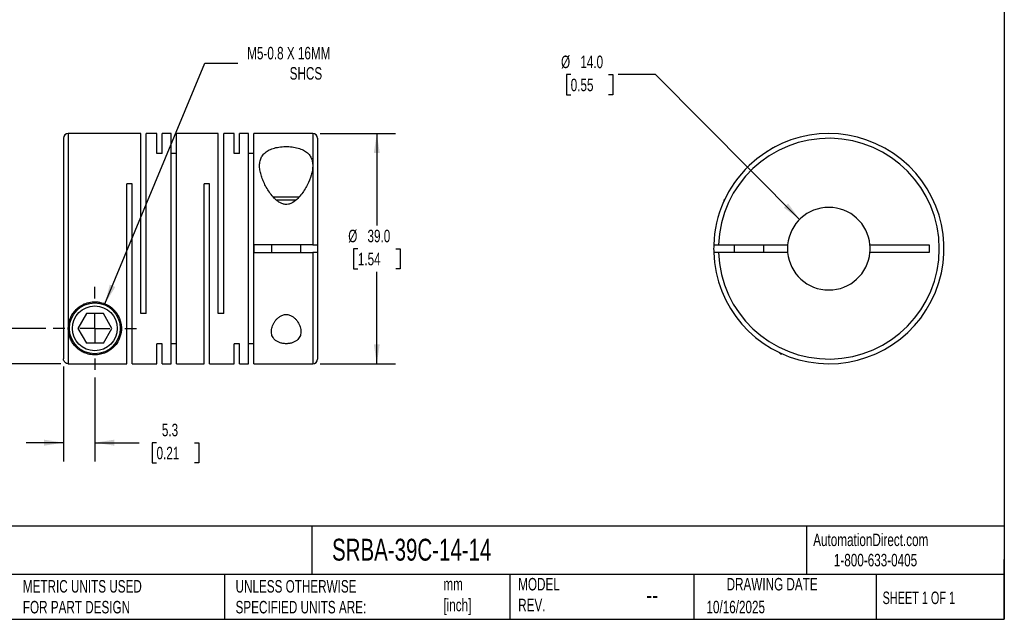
# Model space of a CAD drawing. Header units: millimetres. Extents: x 6 to 273, y 6 to 210.
# Tile 2 of 3: x 106 to 273, y 6 to 108. Entities that reach past the tile are written whole.
import ezdxf

# ---------------------------------------------------------------- set-up
doc = ezdxf.new("R2010")
doc.units = ezdxf.units.MM
doc.linetypes.add('SLD-Center', pattern=[19.05, 15.24, -1.27, 1.27, -1.27])
doc.linetypes.add('SLD-Solid', pattern=[0])
doc.layers.add('CENTER', color=40, linetype='SLD-Center')
doc.layers.add('DIMENSIONS', color=140, linetype='SLD-Solid', lineweight=25)
doc.layers.add('TEXT', color=140, linetype='SLD-Solid', lineweight=25)
doc.styles.add('SLDTEXTSTYLE0', font='TXT', dxfattribs={"width": 0.7})
doc.styles.add('SLDTEXTSTYLE1', font='TXT', dxfattribs={"width": 0.65})
doc.dimstyles.new('SLDDIMSTYLE0', dxfattribs={"dimtxt": 2.158008, "dimasz": 3.302, "dimexe": 0, "dimexo": 0.0625, "dimgap": 0.539502, "dimtad": 0, "dimtih": 1, "dimtoh": 1, "dimdec": 1, "dimrnd": 1e-09, "dimzin": 12, "dimdsep": 46, "dimtxsty": 'SLDTEXTSTYLE0', "dimsah": 1, "dimcen": 0.09, "dimadec": 0, "dimazin": 3, "dimtfac": 1, "dimtdec": 1, "dimtmove": 0, "dimatfit": 0, "dimfxl": 0, "dimfrac": 2, "dimtolj": 1, "dimtzin": 12, "dimarcsym": 0})
doc.dimstyles.new('SLDDIMSTYLE1', dxfattribs={"dimtxt": 2.158008, "dimasz": 3.302, "dimexe": 0, "dimexo": 0.0625, "dimgap": 0.539502, "dimtad": 0, "dimtih": 1, "dimtoh": 1, "dimdec": 1, "dimrnd": 1e-09, "dimzin": 4, "dimdsep": 46, "dimtxsty": 'SLDTEXTSTYLE0', "dimsah": 1, "dimcen": 0.09, "dimadec": 0, "dimazin": 1, "dimtfac": 1, "dimtdec": 1, "dimtmove": 0, "dimatfit": 0, "dimfxl": 0, "dimfrac": 2, "dimtolj": 1, "dimtzin": 12, "dimarcsym": 0})
doc.dimstyles.new('SLDDIMSTYLE2', dxfattribs={"dimtxt": 2.158008, "dimasz": 3.302, "dimexe": 0, "dimexo": 0.0625, "dimgap": 0.539502, "dimtad": 0, "dimtih": 1, "dimtoh": 1, "dimdec": 1, "dimrnd": 1e-09, "dimzin": 4, "dimdsep": 46, "dimtxsty": 'SLDTEXTSTYLE0', "dimsah": 1, "dimcen": 0.09, "dimadec": 0, "dimazin": 1, "dimtfac": 1, "dimtdec": 1, "dimtofl": 0, "dimtmove": 0, "dimatfit": 3, "dimfxl": 0, "dimfrac": 2, "dimtolj": 1, "dimtzin": 12, "dimarcsym": 0})
doc.dimstyles.new('SLDDIMSTYLE3', dxfattribs={"dimtxt": 2.158008, "dimasz": 3.302, "dimexe": 0, "dimexo": 0.0625, "dimgap": 0.539502, "dimtad": 0, "dimtih": 1, "dimtoh": 1, "dimdec": 1, "dimrnd": 1e-09, "dimzin": 12, "dimdsep": 46, "dimtxsty": 'SLDTEXTSTYLE0', "dimsah": 1, "dimcen": 0, "dimadec": 0, "dimazin": 3, "dimtfac": 1, "dimtdec": 1, "dimtofl": 0, "dimtmove": 0, "dimatfit": 3, "dimfxl": 0, "dimfrac": 2, "dimtolj": 1, "dimtzin": 12, "dimarcsym": 0})
doc.dimstyles.new('SLDDIMSTYLE4', dxfattribs={"dimtxt": 2.158008, "dimasz": 3.302, "dimexe": 0, "dimexo": 0.0625, "dimgap": 0.539502, "dimtad": 0, "dimtih": 1, "dimtoh": 1, "dimdec": 1, "dimrnd": 1e-09, "dimzin": 4, "dimdsep": 46, "dimtxsty": 'SLDTEXTSTYLE0', "dimsah": 1, "dimcen": 0, "dimadec": 0, "dimazin": 1, "dimtfac": 1, "dimtdec": 1, "dimtofl": 0, "dimtmove": 0, "dimatfit": 3, "dimfxl": 0, "dimfrac": 2, "dimtolj": 1, "dimtzin": 12, "dimarcsym": 0})

# ---------------------------------------------------------------- blocks, each defined once
blk = doc.blocks.new('_D')
at = {"layer": 'DIMENSIONS'}
for p, q in [((113.74, 49.19), (113.74, 33.11)), ((119.04, 47.34), (119.04, 33.11)), ((113.74, 36.28), (107.39, 36.28)), ((119.04, 36.28), (126.56, 36.28)), ((129.49, 36.28), (128.76, 36.28)), ((128.76, 36.28), (128.76, 32.85)), ((135.9, 36.28), (136.63, 36.28)), ((136.63, 36.28), (136.63, 32.85)), ((128.76, 32.85), (129.49, 32.85)), ((136.63, 32.85), (135.9, 32.85))]:
    blk.add_line(p, q, dxfattribs=at)
for points in [[(113.74, 36.28), (110.44, 36.79), (110.44, 35.77)], [(119.04, 36.28), (122.34, 35.77), (122.34, 36.79)]]:
    blk.add_solid(points, dxfattribs=at)
at = {"layer": 'DIMENSIONS', "char_height": 2.117, "attachment_point": 1, "style": 'SLDTEXTSTYLE0'}
for s, insert in [('5.3', (130.39, 39.49)), ('0.21', (129.49, 35.58))]:
    blk.add_mtext(s, dxfattribs=dict(at, insert=insert))
blk = doc.blocks.new('_D_1')
at = {"layer": 'DIMENSIONS'}
for p, q in [((84.65, 65.39), (83.92, 65.39)), ((83.92, 65.39), (83.92, 61.96)), ((91.06, 65.39), (91.78, 65.39)), ((91.78, 65.39), (91.78, 61.96)), ((94.95, 65.39), (101.3, 65.39)), ((101.3, 65.39), (101.3, 55.65)), ((83.92, 61.96), (84.65, 61.96)), ((91.78, 61.96), (91.06, 61.96)), ((110.73, 55.65), (98.13, 55.65)), ((113.27, 49.66), (98.13, 49.66)), ((101.3, 49.66), (101.3, 43.31))]:
    blk.add_line(p, q, dxfattribs=at)
for points in [[(101.3, 55.65), (101.81, 58.95), (100.79, 58.95)], [(101.3, 49.66), (100.79, 46.36), (101.81, 46.36)]]:
    blk.add_solid(points, dxfattribs=at)
at = {"layer": 'DIMENSIONS', "char_height": 2.117, "attachment_point": 1, "style": 'SLDTEXTSTYLE0'}
for s, insert in [('6.0', (85.54, 68.6)), ('0.24', (84.65, 64.69))]:
    blk.add_mtext(s, dxfattribs=dict(at, insert=insert))
blk = doc.blocks.new('_D_2')
at = {"layer": 'DIMENSIONS'}
for p, q in [((157.21, 88.65), (169.96, 88.65)), ((166.79, 88.65), (166.79, 73.06)), ((163.58, 69.15), (162.85, 69.15)), ((162.85, 69.15), (162.85, 65.72)), ((169.99, 69.15), (170.72, 69.15)), ((170.72, 69.15), (170.72, 65.72)), ((162.85, 65.72), (163.58, 65.72)), ((166.79, 49.65), (166.79, 65.24)), ((170.72, 65.72), (169.99, 65.72)), ((157.21, 49.65), (169.96, 49.65))]:
    blk.add_line(p, q, dxfattribs=at)
for points in [[(166.79, 88.65), (166.28, 85.35), (167.29, 85.35)], [(166.79, 49.65), (167.29, 52.95), (166.28, 52.95)]]:
    blk.add_solid(points, dxfattribs=at)
at = {"layer": 'DIMENSIONS', "char_height": 2.117, "attachment_point": 1, "style": 'SLDTEXTSTYLE0'}
for s, insert in [('%%c', (161.95, 72.36)), ('39.0', (165.21, 72.36)), ('1.54', (163.58, 68.45))]:
    blk.add_mtext(s, dxfattribs=dict(at, insert=insert))
blk = doc.blocks.new('_D_3')
at = {"layer": 'DIMENSIONS'}
for p, q in [((120.76, 59.81), (137.69, 100.61)), ((137.69, 100.61), (143.25, 100.61))]:
    blk.add_line(p, q, dxfattribs=at)
blk.add_solid([(120.76, 59.81), (122.5, 62.66), (121.56, 63.05)], dxfattribs=at)
at = {"layer": 'DIMENSIONS', "attachment_point": 1, "style": 'SLDTEXTSTYLE0'}
for s, insert, char_height in [('M5-0.8 X 16MM', (144.84, 103.34), 2.1167), ('SHCS', (152.03, 99.91), 2.117)]:
    blk.add_mtext(s, dxfattribs=dict(at, insert=insert, char_height=char_height))
blk = doc.blocks.new('SW_CENTERMARKSYMBOL_0')
at = {"layer": 'CENTER', "color": 0}
for p, q in [((0, 5.08), (0, 7.04)), ((0, 0), (0, 2.54)), ((-5.08, 0), (-7.04, 0)), ((0, 0), (-2.54, 0)), ((0, 0), (0, -2.54)), ((0, 0), (2.54, 0)), ((5.08, 0), (7.04, 0)), ((0, -5.08), (0, -7.04))]:
    blk.add_line(p, q, dxfattribs=at)
blk = doc.blocks.new('_D_4')
at = {"layer": 'DIMENSIONS'}
for p, q in [((199.62, 98.65), (198.89, 98.65)), ((198.89, 98.65), (198.89, 95.22)), ((206.03, 98.65), (206.75, 98.65)), ((206.75, 98.65), (206.75, 95.22)), ((214.01, 98.65), (207.66, 98.65)), ((238.39, 74.12), (214.01, 98.65)), ((198.89, 95.22), (199.62, 95.22)), ((206.75, 95.22), (206.03, 95.22))]:
    blk.add_line(p, q, dxfattribs=at)
blk.add_solid([(238.39, 74.12), (236.43, 76.82), (235.71, 76.1)], dxfattribs=at)
at = {"layer": 'DIMENSIONS', "char_height": 2.117, "attachment_point": 1, "style": 'SLDTEXTSTYLE0'}
for s, insert in [('%%c', (197.99, 101.86)), ('14.0', (201.25, 101.86)), ('0.55', (199.62, 97.95))]:
    blk.add_mtext(s, dxfattribs=dict(at, insert=insert))

msp = doc.modelspace()

# ---------------------------------------------------------------- linework, layer by layer
for p, q in [((126.84, 88.65), (114.54, 88.65)), ((114.54, 88.65), (114.54, 55.65)), ((126.84, 58.15), (126.84, 88.65)), ((129.54, 88.65), (127.76, 88.65)), ((127.76, 58.15), (127.76, 88.65)), ((129.54, 85.25), (129.54, 88.65)), ((131.94, 88.65), (130.46, 88.65)), ((130.46, 85.25), (130.46, 88.65)), ((131.94, 49.65), (131.94, 88.65)), ((139.94, 88.65), (132.86, 88.65)), ((132.86, 49.65), (132.86, 88.65)), ((139.94, 58.15), (139.94, 88.65)), ((142.64, 88.65), (140.86, 88.65)), ((140.86, 58.15), (140.86, 88.65)), ((142.64, 85.25), (142.64, 88.65)), ((145.04, 88.65), (143.56, 88.65)), ((143.56, 85.25), (143.56, 88.65)), ((145.04, 49.65), (145.04, 88.65)), ((155.94, 88.65), (145.96, 88.65)), ((145.96, 49.65), (145.96, 88.65)), ((155.94, 88.65), (155.94, 83.22)), ((113.74, 87.85), (113.74, 50.46)), ((156.74, 87.85), (156.74, 69.8)), ((130.46, 85.25), (129.54, 85.25)), ((132.86, 85.25), (131.94, 85.25)), ((143.56, 85.25), (142.64, 85.25)), ((145.96, 85.25), (145.04, 85.25)), ((155.94, 83.22), (155.94, 69.8)), ((229.86, 83.25), (229.75, 83.14)), ((125.36, 80.15), (124.44, 80.15)), ((124.44, 49.66), (124.44, 80.15)), ((125.36, 49.65), (125.36, 80.15)), ((138.46, 80.15), (137.54, 80.15)), ((137.54, 49.65), (137.54, 80.15)), ((138.46, 49.65), (138.46, 80.15)), ((151.44, 77.85), (149.29, 77.85)), ((151.44, 77.35), (149.82, 77.35)), ((153.6, 77.85), (151.44, 77.85)), ((153.07, 77.35), (151.44, 77.35)), ((225.73, 77.56), (225.53, 77.35)), ((225.53, 77.35), (225.53, 77.11)), ((225.64, 77.35), (225.53, 77.35)), ((146.04, 68.5), (146.04, 69.8)), ((155.94, 69.8), (146.04, 69.8)), ((146.04, 68.5), (155.94, 68.5)), ((148.94, 69.8), (148.94, 68.5)), ((153.94, 68.5), (153.94, 69.8)), ((155.94, 68.5), (155.94, 49.65)), ((156.74, 69.8), (156.74, 68.5)), ((156.74, 68.5), (156.74, 50.45)), ((224.64, 69.8), (236.36, 69.8)), ((236.36, 68.5), (224.64, 68.5)), ((227.33, 69.8), (227.33, 68.5)), ((232.33, 68.5), (232.33, 69.8)), ((250.3, 69.8), (260.33, 69.8)), ((260.33, 68.5), (250.3, 68.5)), ((260.33, 69.8), (260.33, 68.5)), ((117.6, 58.15), (116.15, 55.65)), ((120.48, 58.15), (117.6, 58.15)), ((121.93, 55.65), (120.48, 58.15)), ((127.76, 58.15), (126.84, 58.15)), ((140.86, 58.15), (139.94, 58.15)), ((114.54, 55.65), (114.54, 49.66)), ((116.15, 55.65), (117.6, 53.15)), ((120.48, 53.15), (121.93, 55.65)), ((120.48, 53.15), (117.6, 53.15)), ((130.46, 53.05), (129.54, 53.05)), ((129.54, 49.65), (129.54, 53.05)), ((130.46, 49.65), (130.46, 53.05)), ((132.86, 53.05), (131.94, 53.05)), ((143.56, 53.05), (142.64, 53.05)), ((142.64, 49.65), (142.64, 53.05)), ((143.56, 49.65), (143.56, 53.05)), ((145.96, 53.05), (145.04, 53.05)), ((234.92, 51.56), (235.13, 51.35)), ((235.13, 51.46), (235.13, 51.35)), ((235.13, 51.35), (235.37, 51.35)), ((114.54, 49.66), (124.44, 49.66)), ((125.36, 49.65), (129.54, 49.65)), ((130.46, 49.65), (131.94, 49.65)), ((132.86, 49.65), (137.54, 49.65)), ((138.46, 49.65), (142.64, 49.65)), ((143.56, 49.65), (145.04, 49.65)), ((145.96, 49.65), (155.94, 49.65))]:
    msp.add_line(p, q)
for radius in [4.3, 3.8]:
    msp.add_circle((119.04, 55.65), radius)
for centre, radius, start, end in [((114.54, 87.85), 0.8, 90, 180), ((155.94, 87.85), 0.8, 0, 90), ((243.33, 69.15), 19.5, 181.9102, 133.8131), ((243.33, 69.15), 18.7, 181.992, 178.008), ((243.33, 69.15), 19.5, 133.8131, 178.0898), ((243.33, 69.15), 7, 5.328, 174.672), ((243.33, 69.15), 19.5, 178.0898, 181.9102), ((243.33, 69.15), 7, 174.672, 185.328), ((243.33, 69.15), 7, 185.328, 354.672), ((243.33, 69.15), 7, 354.672, 5.328), ((155.94, 50.45), 0.8, 270, 0)]:
    msp.add_arc(centre, radius, start, end)
for points, knots in [([(155.94, 83.22), (155.94, 83.48), (155.92, 83.73), (155.81, 84.2), (155.73, 84.44), (155.56, 84.76), (155.5, 84.86), (155.35, 85.06), (155.27, 85.16), (155, 85.44), (154.79, 85.6), (154.42, 85.82), (154.28, 85.89), (154, 86.01), (153.85, 86.07), (153.55, 86.17), (153.38, 86.22), (153.05, 86.29), (152.87, 86.33), (152.35, 86.41), (151.97, 86.44), (151.42, 86.45), (151.23, 86.45), (150.86, 86.43), (150.67, 86.42), (150.13, 86.36), (149.79, 86.29), (149.3, 86.16), (149.14, 86.11), (148.84, 86), (148.7, 85.94), (148.44, 85.81), (148.31, 85.74), (148.08, 85.58), (147.97, 85.5), (147.67, 85.24), (147.51, 85.05), (147.31, 84.74), (147.25, 84.63), (147.15, 84.41), (147.11, 84.3), (147, 83.95), (146.96, 83.71), (146.93, 83.21), (146.94, 82.94), (147, 82.42), (147.06, 82.15), (147.19, 81.6), (147.28, 81.33), (147.49, 80.76), (147.61, 80.48), (148.02, 79.63), (148.34, 79.06), (148.94, 78.24), (149.16, 77.97), (149.53, 77.6), (149.66, 77.48), (149.93, 77.25), (150.07, 77.14), (150.38, 76.94), (150.54, 76.86), (150.89, 76.73), (151.07, 76.68), (151.44, 76.64), (151.63, 76.65), (151.99, 76.72), (152.17, 76.79), (152.67, 77.02), (152.96, 77.24), (153.48, 77.72), (153.72, 77.98), (154.14, 78.52), (154.34, 78.79), (154.69, 79.35), (154.85, 79.63), (155.29, 80.49), (155.52, 81.06), (155.76, 81.89), (155.83, 82.16), (155.92, 82.7), (155.94, 82.97), (155.94, 83.22)], [0, 0, 0, 0, 0.03125, 0.03125, 0.0625, 0.0625, 0.078125, 0.078125, 0.09375, 0.09375, 0.125, 0.125, 0.140625, 0.140625, 0.15625, 0.15625, 0.171875, 0.171875, 0.1875, 0.1875, 0.21875, 0.21875, 0.234375, 0.234375, 0.25, 0.25, 0.28125, 0.28125, 0.296875, 0.296875, 0.3125, 0.3125, 0.328125, 0.328125, 0.34375, 0.34375, 0.375, 0.375, 0.390625, 0.390625, 0.40625, 0.40625, 0.4375, 0.4375, 0.46875, 0.46875, 0.5, 0.5, 0.53125, 0.53125, 0.5625, 0.5625, 0.625, 0.625, 0.65625, 0.65625, 0.671875, 0.671875, 0.6875, 0.6875, 0.703125, 0.703125, 0.71875, 0.71875, 0.734375, 0.734375, 0.75, 0.75, 0.78125, 0.78125, 0.8125, 0.8125, 0.84375, 0.84375, 0.875, 0.875, 0.9375, 0.9375, 0.96875, 0.96875, 1, 1, 1, 1]), ([(234.33, 86.45), (234.33, 86.45), (234.34, 86.46), (234.28, 86.42), (234.11, 86.34), (233.8, 86.16), (233.37, 85.92), (233.01, 85.69), (232.84, 85.59)], [0, 0, 0, 0, 0.0066407, 0.1841521, 0.3787116, 0.5733247, 0.7998903, 1, 1, 1, 1]), ([(225.44, 76.92), (225.42, 76.87), (225.37, 76.76), (225.34, 76.67), (225.33, 76.66), (225.33, 76.65)], [0, 0, 0, 0, 0.364966, 0.682667, 1, 1, 1, 1]), ([(155.94, 69.8), (156.05, 69.8), (156.15, 69.8), (156.34, 69.8), (156.43, 69.8), (156.65, 69.8), (156.74, 69.8), (156.74, 69.8)], [0, 0, 0, 0, 0.25, 0.25, 0.5, 0.5, 1, 1, 1, 1]), ([(156.74, 68.5), (156.74, 68.5), (156.72, 68.5), (156.64, 68.5), (156.58, 68.5), (156.36, 68.5), (156.15, 68.5), (155.94, 68.5)], [0, 0, 0, 0, 0.25, 0.25, 0.5, 0.5, 1, 1, 1, 1]), ([(223.84, 69.8), (223.84, 69.8), (223.86, 69.8), (223.94, 69.8), (224, 69.8), (224.22, 69.8), (224.43, 69.8), (224.64, 69.8)], [0, 0, 0, 0, 0.25, 0.25, 0.5, 0.5, 1, 1, 1, 1]), ([(224.64, 68.5), (224.53, 68.5), (224.43, 68.5), (224.24, 68.5), (224.15, 68.5), (223.93, 68.5), (223.84, 68.5), (223.84, 68.5)], [0, 0, 0, 0, 0.25, 0.25, 0.5, 0.5, 1, 1, 1, 1]), ([(114.54, 55.65), (114.54, 55.11), (114.64, 54.61), (114.88, 53.92), (114.98, 53.7), (115.21, 53.28), (115.34, 53.08), (115.63, 52.71), (115.79, 52.53), (116.14, 52.2), (116.33, 52.05), (116.76, 51.76), (116.99, 51.63), (117.38, 51.47), (117.52, 51.41), (117.81, 51.32), (117.97, 51.28), (118.3, 51.21), (118.48, 51.18), (118.84, 51.15), (119.03, 51.15), (119.4, 51.16), (119.58, 51.18), (119.93, 51.24), (120.09, 51.27), (120.4, 51.36), (120.54, 51.41), (120.82, 51.51), (120.94, 51.57), (121.31, 51.76), (121.53, 51.9), (121.93, 52.19), (122.11, 52.35), (122.44, 52.7), (122.6, 52.88), (123.01, 53.47), (123.21, 53.9), (123.42, 54.61), (123.48, 54.86), (123.54, 55.37), (123.55, 55.64), (123.52, 56.18), (123.48, 56.46), (123.34, 57.02), (123.24, 57.31), (122.97, 57.86), (122.8, 58.14), (122.5, 58.53), (122.39, 58.66), (122.16, 58.9), (122.03, 59.02), (121.62, 59.35), (121.33, 59.54), (120.67, 59.86), (120.32, 59.98), (119.78, 60.09), (119.59, 60.12), (119.22, 60.15), (119.04, 60.16), (118.48, 60.13), (118.11, 60.07), (117.58, 59.91), (117.41, 59.85), (117.08, 59.71), (116.92, 59.62), (116.45, 59.35), (116.18, 59.14), (115.81, 58.79), (115.69, 58.66), (115.48, 58.41), (115.38, 58.28), (115.11, 57.87), (114.97, 57.6), (114.63, 56.75), (114.54, 56.19), (114.54, 55.65)], [0, 0, 0, 0, 0.0625, 0.0625, 0.09375, 0.09375, 0.125, 0.125, 0.15625, 0.15625, 0.1875, 0.1875, 0.21875, 0.21875, 0.234375, 0.234375, 0.25, 0.25, 0.265625, 0.265625, 0.28125, 0.28125, 0.296875, 0.296875, 0.3125, 0.3125, 0.328125, 0.328125, 0.34375, 0.34375, 0.375, 0.375, 0.40625, 0.40625, 0.4375, 0.4375, 0.5, 0.5, 0.53125, 0.53125, 0.5625, 0.5625, 0.59375, 0.59375, 0.625, 0.625, 0.65625, 0.65625, 0.671875, 0.671875, 0.6875, 0.6875, 0.71875, 0.71875, 0.75, 0.75, 0.765625, 0.765625, 0.78125, 0.78125, 0.8125, 0.8125, 0.828125, 0.828125, 0.84375, 0.84375, 0.875, 0.875, 0.890625, 0.890625, 0.90625, 0.90625, 0.9375, 0.9375, 1, 1, 1, 1]), ([(151.44, 58), (151.24, 58), (151.04, 57.97), (150.67, 57.84), (150.5, 57.75), (150.19, 57.55), (150.05, 57.43), (149.81, 57.19), (149.7, 57.06), (149.5, 56.79), (149.41, 56.65), (149.26, 56.37), (149.19, 56.23), (149.03, 55.81), (148.96, 55.52), (148.94, 55.1), (148.94, 54.97), (148.97, 54.7), (149, 54.57), (149.08, 54.31), (149.14, 54.19), (149.29, 53.96), (149.37, 53.84), (149.69, 53.53), (149.97, 53.36), (150.48, 53.18), (150.67, 53.13), (151.05, 53.07), (151.25, 53.05), (151.65, 53.05), (151.85, 53.07), (152.23, 53.13), (152.41, 53.18), (152.75, 53.3), (152.9, 53.38), (153.18, 53.55), (153.3, 53.64), (153.61, 53.95), (153.76, 54.19), (153.88, 54.57), (153.91, 54.7), (153.94, 54.97), (153.94, 55.11), (153.91, 55.53), (153.85, 55.81), (153.63, 56.38), (153.48, 56.66), (153.18, 57.06), (153.07, 57.19), (152.82, 57.43), (152.69, 57.55), (152.38, 57.76), (152.21, 57.84), (151.93, 57.94), (151.83, 57.96), (151.64, 58), (151.54, 58), (151.44, 58)], [0, 0, 0, 0, 0.03125, 0.03125, 0.0625, 0.0625, 0.09375, 0.09375, 0.125, 0.125, 0.15625, 0.15625, 0.1875, 0.1875, 0.25, 0.25, 0.28125, 0.28125, 0.3125, 0.3125, 0.34375, 0.34375, 0.375, 0.375, 0.4375, 0.4375, 0.46875, 0.46875, 0.5, 0.5, 0.53125, 0.53125, 0.5625, 0.5625, 0.59375, 0.59375, 0.625, 0.625, 0.6875, 0.6875, 0.71875, 0.71875, 0.75, 0.75, 0.8125, 0.8125, 0.875, 0.875, 0.90625, 0.90625, 0.9375, 0.9375, 0.96875, 0.96875, 0.984375, 0.984375, 1, 1, 1, 1]), ([(114.54, 49.66), (114.43, 49.66), (114.33, 49.68), (114.14, 49.76), (114.05, 49.82), (113.83, 50.04), (113.74, 50.25), (113.74, 50.46)], [0, 0, 0, 0, 0.25, 0.25, 0.5, 0.5, 1, 1, 1, 1])]:
    msp.add_open_spline(points, degree=3, knots=knots)
at = {"layer": 'TEXT'}
for p, q in [((273.05, 209.55), (273.05, 6.35)), ((273.05, 22.13), (6.35, 22.13)), ((155.76, 22.13), (155.76, 13.97)), ((239.58, 22.13), (239.58, 13.97)), ((273.05, 6.35), (273.05, 16.51)), ((273.05, 13.97), (6.35, 13.97)), ((141, 13.97), (141, 6.35)), ((189.3, 13.97), (189.3, 6.35)), ((220.47, 13.97), (220.47, 6.35)), ((251.35, 13.97), (251.35, 6.35)), ((6.35, 6.35), (273.05, 6.35))]:
    msp.add_line(p, q, dxfattribs=at)

# ---------------------------------------------------------------- block references
at = {"layer": 'CENTER'}
msp.add_blockref('SW_CENTERMARKSYMBOL_0', (119.04, 55.65), dxfattribs=at)

# ---------------------------------------------------------------- texts
at = {"layer": 'TEXT'}
for s, insert, char_height, attachment_point, style in [('SRBA-39C-14-14', (159.21, 20), 3.7042, 1, 'SLDTEXTSTYLE0'), ('AutomationDirect.com', (240.69, 20.88), 2.1167, 1, 'SLDTEXTSTYLE0'), ('1-800-633-0405', (244.19, 17.44), 2.1167, 1, 'SLDTEXTSTYLE0'), ('MODEL ^JREV.', (190.73, 13.36), 2.1167, 1, 'SLDTEXTSTYLE0'), ('DRAWING DATE', (233.73, 13.36), 2.1167, 2, 'SLDTEXTSTYLE0'), ('METRIC UNITS USED ^JFOR PART DESIGN', (106.85, 13), 2.1167, 1, 'SLDTEXTSTYLE0'), ('UNLESS OTHERWISE ^JSPECIFIED UNITS ARE:', (142.87, 13), 2.1167, 1, 'SLDTEXTSTYLE0'), ('mm^J[inch]', (178.06, 13.36), 2.117, 1, 'SLDTEXTSTYLE0'), ('--', (212.43, 12.08), 3.175, 1, 'SLDTEXTSTYLE0'), ('SHEET 1 OF 1', (252.44, 11.05), 2.1167, 1, 'SLDTEXTSTYLE1'), ('10/16/2025', (222.61, 9.49), 2.117, 1, 'SLDTEXTSTYLE0')]:
    msp.add_mtext(s, dxfattribs=dict(at, insert=insert, char_height=char_height, attachment_point=attachment_point, style=style))

# ---------------------------------------------------------------- dimensions: what is measured, and where the dimension line sits
at = {"layer": 'DIMENSIONS'}
dim = msp.add_diameter_dim_2p(p1=(117.32, 51.49), p2=(120.76, 59.81), text='M5-0.8 X 16MM\\PSHCS', dimstyle='SLDDIMSTYLE3', override={"dimpost": '<>'}, dxfattribs=at)
dim.commit()
dim.dimension.update_dxf_attribs({"geometry": '_D_3', "text_midpoint": (156.01, 100.61), "dimtype": 163})
dim = msp.add_diameter_dim_2p(p1=(248.26, 64.19), p2=(238.39, 74.12), dimstyle='SLDDIMSTYLE4', dxfattribs=at)
dim.commit()
dim.dimension.update_dxf_attribs({"geometry": '_D_4', "text_midpoint": (202.82, 98.65), "dimtype": 163})
dim = msp.add_linear_dim(base=(166.79, 49.65), p1=(155.94, 88.65), p2=(155.94, 49.65), angle=90, text='%%c<>', dimstyle='SLDDIMSTYLE2', dxfattribs=at)
dim.commit()
dim.dimension.update_dxf_attribs({"geometry": '_D_2', "text_midpoint": (166.79, 69.15), "dimtype": 160})
dim = msp.add_linear_dim(base=(101.3, 55.65), p1=(114.54, 49.66), p2=(112, 55.65), angle=90, dimstyle='SLDDIMSTYLE1', dxfattribs=at)
dim.commit()
dim.dimension.update_dxf_attribs({"geometry": '_D_1', "text_midpoint": (101.3, 65.39), "dimtype": 160})
dim = msp.add_linear_dim(base=(119.04, 36.28), p1=(113.74, 50.46), p2=(119.04, 48.61), dimstyle='SLDDIMSTYLE0', dxfattribs=at)
dim.commit()
dim.dimension.update_dxf_attribs({"geometry": '_D', "text_midpoint": (132.69, 36.28), "dimtype": 160})

doc.saveas('drawing.dxf')
